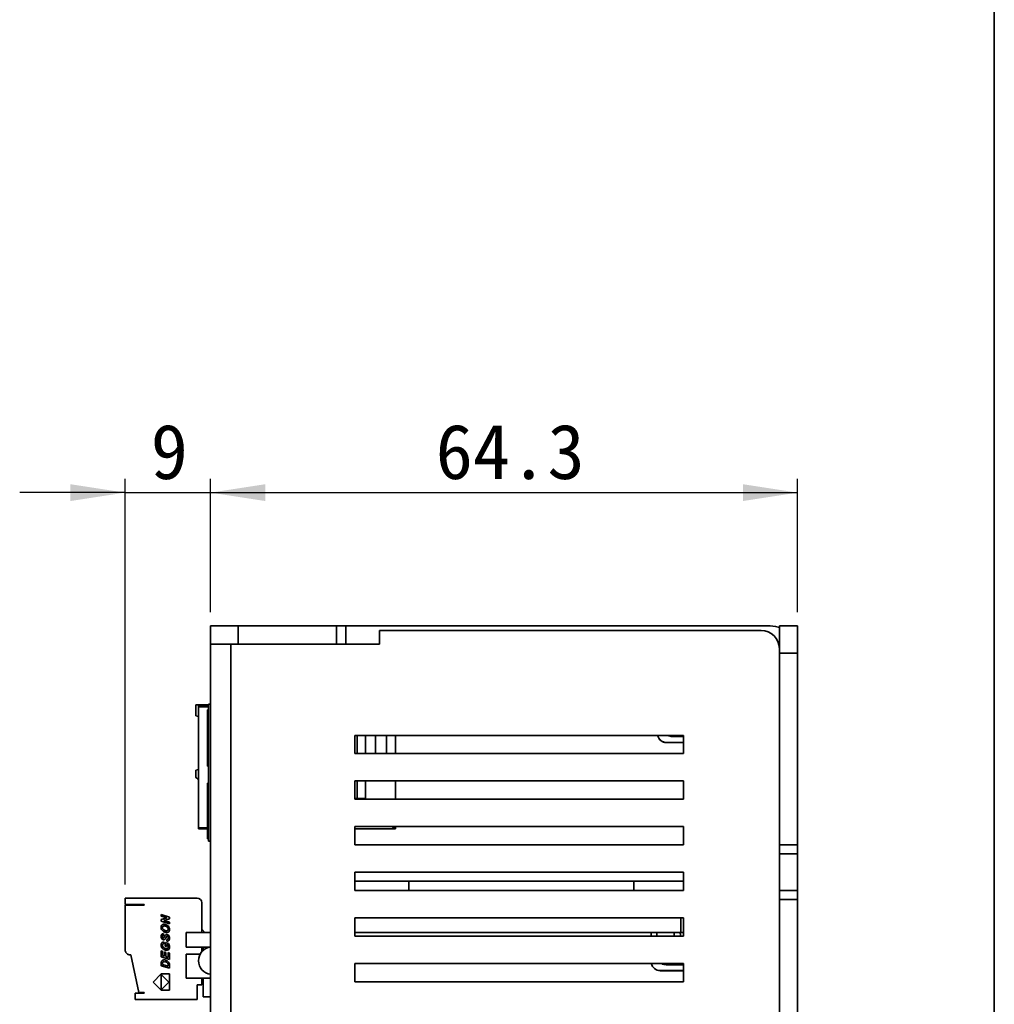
# Model space of a CAD drawing. Header units: millimetres. Extents: x 11 to 199, y 5 to 292.
# Tile 11 of 23: x 127 to 199, y 77 to 148. Entities that reach past the tile are written whole.
import ezdxf

# ---------------------------------------------------------------- set-up
doc = ezdxf.new("R2010")
doc.units = ezdxf.units.MM
doc.layers.add('圖框', color=7, linetype='Continuous', lineweight=35)
doc.layers.add('標註文字', color=4, linetype='Continuous')
doc.styles.add('SLDTEXTSTYLE1', font='kaiu.ttf')
doc.dimstyles.new('SLDDIMSTYLE2', dxfattribs={"dimtxt": 4, "dimasz": 4, "dimexe": 0, "dimexo": 0.0625, "dimgap": 1, "dimtad": 1, "dimdec": 1, "dimlfac": 1.5, "dimrnd": 1e-09, "dimzin": 12, "dimdsep": 46, "dimtxsty": 'SLDTEXTSTYLE1', "dimsah": 1, "dimcen": 0.09, "dimadec": 0, "dimazin": 3, "dimtfac": 1, "dimtofl": 0, "dimtmove": 0, "dimatfit": 3, "dimfxl": 0, "dimfrac": 2, "dimtolj": 1, "dimtzin": 12, "dimarcsym": 0})
doc.dimstyles.new('SLDDIMSTYLE3', dxfattribs={"dimtxt": 4, "dimasz": 4, "dimexe": 0, "dimexo": 0.0625, "dimgap": 1, "dimtad": 1, "dimdec": 0, "dimlfac": 1.5, "dimrnd": 1e-09, "dimzin": 12, "dimdsep": 46, "dimtxsty": 'SLDTEXTSTYLE1', "dimsah": 1, "dimcen": 0.09, "dimadec": 0, "dimazin": 3, "dimtfac": 1, "dimtmove": 0, "dimatfit": 0, "dimfxl": 0, "dimfrac": 2, "dimtolj": 1, "dimtzin": 12, "dimarcsym": 0})

# ---------------------------------------------------------------- blocks, each defined once
blk = doc.blocks.new('_D_5')
at = {"layer": '標註文字'}
for p, q in [((141.37, 105.22), (141.37, 114.951)), ((184.236, 105.22), (184.236, 114.951)), ((141.37, 113.951), (184.236, 113.951))]:
    blk.add_line(p, q, dxfattribs=at)
for points in [[(141.37, 113.951), (145.37, 113.335), (145.37, 114.566)], [(184.236, 113.951), (180.236, 114.566), (180.236, 113.335)]]:
    blk.add_solid(points, dxfattribs=at)
at = {"layer": '標註文字', "insert": (157.803, 118.946), "char_height": 4, "attachment_point": 1, "style": 'SLDTEXTSTYLE1'}
blk.add_mtext('64.3', dxfattribs=at)
blk = doc.blocks.new('_D_6')
at = {"layer": '標註文字'}
for p, q in [((135.119, 85.322), (135.119, 114.951)), ((141.37, 105.22), (141.37, 114.951)), ((135.119, 113.951), (127.427, 113.951)), ((135.119, 113.951), (141.37, 113.951)), ((141.37, 113.951), (149.062, 113.951))]:
    blk.add_line(p, q, dxfattribs=at)
for points in [[(135.119, 113.951), (131.119, 114.566), (131.119, 113.335)], [(141.37, 113.951), (145.37, 113.335), (145.37, 114.566)]]:
    blk.add_solid(points, dxfattribs=at)
at = {"layer": '標註文字', "insert": (136.994, 118.946), "char_height": 4, "attachment_point": 1, "style": 'SLDTEXTSTYLE1'}
blk.add_mtext('9', dxfattribs=at)

msp = doc.modelspace()

# ---------------------------------------------------------------- linework, layer by layer
at = {"color": 7, "linetype": 'Continuous', "lineweight": 35}
for p, q in [((141.3697, 102.8866), (141.3697, 104.22)), ((143.3697, 104.22), (141.3697, 104.22)), ((143.3697, 102.8866), (143.3697, 104.22)), ((150.5697, 104.22), (143.3697, 104.22)), ((150.5697, 102.8866), (150.5697, 104.22)), ((151.2364, 104.22), (150.5697, 104.22)), ((151.2364, 102.8866), (151.2364, 104.22)), ((182.2364, 104.22), (151.2364, 104.22)), ((153.7031, 103.8866), (153.7031, 102.8866)), ((181.5697, 103.8866), (153.7031, 103.8866)), ((182.9031, 104.22), (184.2364, 104.22)), ((182.9031, 104.22), (182.9031, 102.22)), ((184.2364, 102.22), (184.2364, 104.22)), ((141.3697, 102.8866), (141.3697, 29.6866)), ((142.8364, 102.8866), (141.3697, 102.8866)), ((142.8364, 29.0866), (142.8364, 102.8866)), ((153.7031, 102.8866), (142.8364, 102.8866)), ((143.3697, 102.8866), (150.5697, 102.8866)), ((182.9031, 102.22), (184.2364, 102.22)), ((182.9031, 102.22), (182.9031, 88.22)), ((184.2364, 88.22), (184.2364, 102.22)), ((140.2903, 97.6405), (140.2903, 98.4405)), ((140.2903, 98.4405), (141.2097, 98.4405)), ((140.2903, 98.4405), (140.2903, 97.6405)), ((140.2903, 98.4405), (140.2903, 98.4405)), ((140.2903, 97.6406), (140.2903, 98.0709)), ((140.475, 98.4311), (140.475, 98.2984)), ((140.475, 98.4311), (140.475, 98.4311)), ((140.475, 98.2984), (140.475, 98.4311)), ((140.475, 98.4311), (141.2097, 98.4311)), ((140.475, 89.4644), (140.475, 98.2984)), ((141.2097, 98.2984), (140.475, 98.2984)), ((140.475, 98.2984), (140.475, 89.4644)), ((140.475, 98.2984), (140.475, 98.2984)), ((140.475, 98.2984), (140.475, 98.2984)), ((141.1297, 97.688), (141.1297, 98.0717)), ((141.1297, 98.0717), (141.1297, 97.6645)), ((141.1297, 98.0717), (141.2097, 98.0717)), ((141.2097, 98.4865), (141.3697, 98.4865)), ((141.2097, 88.4865), (141.2097, 98.4865)), ((141.2097, 98.4865), (141.2097, 98.4865)), ((141.2097, 98.4865), (141.2097, 88.4865)), ((141.2097, 98.0717), (141.2097, 97.688)), ((140.475, 97.5978), (140.2903, 97.6405)), ((140.2903, 97.6405), (140.2903, 97.6405)), ((140.2903, 97.6405), (140.2903, 97.6405)), ((140.475, 97.5978), (140.2903, 97.6405)), ((141.1297, 97.6645), (141.1297, 97.688)), ((141.2097, 97.688), (141.1297, 97.688)), ((141.1297, 97.2825), (141.1297, 97.6645)), ((141.1297, 97.6645), (141.2097, 97.6645)), ((141.1297, 97.6645), (141.1297, 97.123)), ((141.1297, 96.7409), (141.1297, 97.2825)), ((141.2097, 97.2825), (141.1297, 97.2825)), ((141.1297, 97.123), (141.1297, 96.7409)), ((141.2097, 97.688), (141.2097, 97.1465)), ((141.2097, 97.6645), (141.2097, 97.2825)), ((141.2097, 97.2825), (141.2097, 96.7409)), ((141.2097, 97.1465), (141.2097, 95.6243)), ((140.475, 96.6311), (140.475, 94.7144)), ((140.475, 96.6311), (140.475, 96.6311)), ((140.475, 94.7144), (140.475, 96.6311)), ((141.1297, 96.7409), (141.2097, 96.7409)), ((141.1297, 96.6819), (141.1297, 96.7409)), ((141.1297, 96.7409), (141.1297, 96.6819)), ((141.1297, 96.6819), (141.1297, 94.9896)), ((141.1297, 96.5879), (141.1297, 96.6819)), ((141.2097, 96.6819), (141.1297, 96.6819)), ((141.1297, 94.8955), (141.1297, 96.5879)), ((141.1297, 96.5879), (141.2097, 96.5879)), ((141.2097, 96.7409), (141.2097, 95.2602)), ((141.2097, 96.6819), (141.2097, 96.5879)), ((141.2097, 96.5879), (141.2097, 94.8955)), ((151.9031, 96.22), (175.9031, 96.22)), ((151.9031, 94.8866), (151.9031, 96.22)), ((152.0684, 94.8866), (152.0684, 96.22)), ((152.075, 96.22), (152.075, 94.8866)), ((152.675, 96.22), (152.675, 94.8866)), ((153.4084, 94.8866), (153.4084, 96.1978)), ((153.4084, 96.1978), (154.2084, 96.1978)), ((154.2084, 96.1978), (154.2084, 94.8866)), ((154.875, 96.22), (154.875, 94.8866)), ((174.661, 95.696), (175.9031, 95.696)), ((174.661, 95.696), (174.661, 95.6928)), ((174.661, 95.6928), (175.9031, 95.6928)), ((175.9031, 96.1293), (175.0943, 96.1293)), ((175.9031, 96.22), (175.9031, 94.8866)), ((141.1297, 94.9896), (141.1297, 94.8955)), ((141.2097, 95.567), (141.2097, 95.2602)), ((141.2097, 95.1598), (141.2097, 94.7778)), ((141.2097, 95.1598), (141.2097, 94.6418)), ((140.475, 94.7144), (140.475, 94.5144)), ((140.475, 94.5144), (140.475, 94.7144)), ((140.475, 93.3144), (140.475, 94.5144)), ((140.475, 94.5144), (140.475, 93.3144)), ((141.1297, 94.8955), (141.2097, 94.8955)), ((141.1297, 94.7778), (141.1297, 94.8955)), ((141.1297, 94.8955), (141.1297, 94.6182)), ((141.1297, 94.7778), (141.2097, 94.7778)), ((141.1297, 94.2362), (141.1297, 94.7778)), ((141.1297, 94.6182), (141.1297, 94.2362)), ((141.1297, 94.2362), (141.2097, 94.2362)), ((141.1297, 93.9682), (141.1297, 94.2362)), ((141.1297, 94.2362), (141.1297, 93.9682)), ((141.2097, 94.7778), (141.2097, 94.2362)), ((141.2097, 94.5042), (141.2097, 93.9682)), ((175.9031, 94.8866), (151.9031, 94.8866)), ((140.2903, 93.6871), (140.475, 93.7298)), ((140.2903, 93.2351), (140.2903, 93.6871)), ((140.2903, 93.2351), (140.2903, 93.6871)), ((140.2903, 93.6871), (140.2903, 93.6871)), ((141.1297, 93.9682), (141.2097, 93.9682)), ((140.2903, 93.2351), (140.2903, 93.2351)), ((140.4065, 93.0535), (140.4065, 93.0535)), ((140.4065, 93.0535), (140.475, 93.0219)), ((140.475, 93.0219), (140.4065, 93.0535)), ((140.475, 93.1144), (140.475, 93.3144)), ((140.475, 93.3144), (140.475, 93.1144)), ((140.475, 91.9378), (140.475, 93.1144)), ((140.475, 93.1144), (140.475, 91.9378)), ((151.9031, 92.8866), (175.9031, 92.8866)), ((151.9031, 91.5533), (151.9031, 92.8866)), ((152.0684, 91.5978), (152.0684, 92.8866)), ((152.075, 92.8866), (152.075, 91.5978)), ((152.675, 92.8866), (152.675, 91.5978)), ((154.875, 92.8866), (154.875, 91.5533)), ((175.9031, 92.8866), (175.9031, 91.5533)), ((141.1297, 92.3289), (141.1297, 92.7367)), ((141.1297, 92.7367), (141.1297, 92.3558)), ((141.2097, 92.7367), (141.1297, 92.7367)), ((141.1297, 92.3558), (141.1297, 92.3289)), ((141.2097, 92.3558), (141.1297, 92.3558)), ((141.2097, 92.3289), (141.1297, 92.3289)), ((141.1297, 92.3289), (141.1297, 91.9491)), ((141.1297, 91.7847), (141.1297, 92.3289)), ((141.2097, 92.7367), (141.2097, 92.3558)), ((141.2097, 92.3558), (141.2097, 91.8093)), ((141.2097, 92.3289), (141.2097, 91.9491)), ((140.475, 91.9378), (140.475, 91.9378)), ((140.475, 90.0644), (140.475, 91.9378)), ((140.475, 91.9378), (140.475, 90.0644)), ((140.475, 91.9378), (140.475, 91.9378)), ((141.2097, 91.9491), (141.1297, 91.9491)), ((141.1297, 91.9491), (141.1297, 91.4027)), ((141.1297, 91.4027), (141.1297, 91.7847)), ((141.1297, 91.4027), (141.2097, 91.4027)), ((141.1297, 91.3343), (141.1297, 91.4027)), ((141.1297, 91.4027), (141.1297, 91.3343)), ((141.2097, 91.9491), (141.2097, 91.4027)), ((141.2097, 91.8093), (141.2097, 90.291)), ((141.2097, 91.4027), (141.2097, 89.9266)), ((151.9031, 91.5978), (152.0684, 91.5978)), ((175.9031, 91.5533), (151.9031, 91.5533)), ((152.075, 91.5978), (152.0684, 91.5978)), ((152.675, 91.5978), (152.075, 91.5978)), ((152.675, 91.5978), (152.7195, 91.5533)), ((141.1297, 91.3343), (141.1297, 91.2497)), ((141.1297, 89.6562), (141.1297, 91.3343)), ((141.1297, 91.3343), (141.2097, 91.3343)), ((141.2097, 91.2497), (141.1297, 91.2497)), ((141.1297, 91.2497), (141.1297, 89.5622)), ((141.2097, 91.3343), (141.2097, 91.2497)), ((141.2097, 91.2497), (141.2097, 89.5622)), ((140.475, 90.0644), (140.475, 90.0644)), ((140.475, 89.3978), (140.475, 90.0644)), ((140.475, 90.0644), (140.475, 89.3978)), ((140.475, 90.0644), (140.475, 90.0644)), ((141.2097, 90.232), (141.2097, 89.9266)), ((140.475, 89.4644), (141.1297, 89.4644)), ((140.475, 89.4644), (140.475, 89.3978)), ((140.475, 89.3978), (140.475, 89.4644)), ((140.475, 89.3978), (140.475, 89.3978)), ((140.475, 89.3978), (140.475, 89.3978)), ((141.1297, 89.3978), (140.475, 89.3978)), ((141.1297, 89.5622), (141.1297, 89.6562)), ((141.2097, 89.5622), (141.1297, 89.5622)), ((141.1297, 89.5622), (141.1297, 89.4444)), ((141.1297, 89.287), (141.1297, 89.5622)), ((141.2097, 89.4444), (141.1297, 89.4444)), ((141.1297, 89.4444), (141.1297, 88.9029)), ((141.1297, 88.9029), (141.1297, 89.287)), ((141.2097, 89.8265), (141.2097, 89.4444)), ((141.2097, 89.8265), (141.2097, 89.3069)), ((141.2097, 89.4444), (141.2097, 88.9029)), ((151.9031, 89.5533), (175.9031, 89.5533)), ((151.9031, 88.22), (151.9031, 89.5533)), ((154.7808, 89.3978), (151.9031, 89.3978)), ((154.7808, 89.3978), (154.6252, 89.5533)), ((154.7195, 89.5533), (154.875, 89.3978)), ((154.875, 89.3978), (154.7808, 89.3978)), ((154.875, 89.5533), (154.875, 89.3978)), ((175.9031, 89.5533), (175.9031, 88.22)), ((141.2097, 88.9029), (141.1297, 88.9029)), ((141.1297, 88.653), (141.1297, 88.9029)), ((141.1297, 88.9029), (141.1297, 88.653)), ((141.1297, 88.653), (141.2097, 88.653)), ((141.2097, 89.191), (141.2097, 88.653)), ((141.3697, 88.4865), (141.2097, 88.4865)), ((141.2097, 88.4865), (141.2097, 88.4865)), ((175.9031, 88.22), (151.9031, 88.22)), ((182.9031, 88.22), (184.2364, 88.22)), ((182.9031, 87.5533), (182.9031, 88.22)), ((184.2364, 88.22), (184.2364, 87.5533)), ((184.2364, 87.5533), (182.9031, 87.5533)), ((182.9031, 84.8866), (182.9031, 87.5533)), ((184.2364, 84.8866), (184.2364, 87.5533)), ((151.9031, 86.22), (175.9031, 86.22)), ((151.9031, 84.8866), (151.9031, 86.22)), ((175.9031, 86.22), (175.9031, 84.8866)), ((175.9031, 85.5559), (151.9031, 85.5559)), ((175.9031, 84.8866), (151.9031, 84.8866)), ((155.8492, 84.8866), (155.8492, 85.5559)), ((172.2826, 85.5559), (172.2826, 84.8866)), ((182.9031, 84.8866), (184.2364, 84.8866)), ((182.9031, 84.22), (182.9031, 84.8866)), ((184.2364, 84.8866), (184.2364, 84.22)), ((135.1192, 84.3224), (135.1192, 83.8557)), ((140.3859, 84.3224), (135.1192, 84.3224)), ((184.2364, 84.22), (182.9031, 84.22)), ((182.9031, 84.22), (182.9031, 48.22)), ((184.2364, 48.22), (184.2364, 84.22)), ((135.1192, 83.8557), (136.5192, 83.8557)), ((135.1192, 83.8224), (135.1192, 80.5785)), ((136.5192, 83.8224), (135.1192, 83.8224)), ((135.7859, 83.8557), (135.7859, 83.8224)), ((136.2525, 83.8224), (136.2525, 83.8557)), ((136.5192, 83.8557), (136.5192, 83.8224)), ((140.7192, 81.8224), (140.7192, 83.9891)), ((137.7649, 83.1264), (138.3645, 82.9346)), ((137.7649, 83.0119), (137.7649, 83.1264)), ((138.1662, 82.8834), (137.7649, 83.0119)), ((137.7649, 82.7657), (138.1662, 82.8834)), ((137.7649, 82.6503), (137.7649, 82.7657)), ((138.3645, 82.8195), (137.9616, 82.7024)), ((138.3645, 82.9346), (138.3645, 82.8195)), ((151.9031, 82.8866), (175.9031, 82.8866)), ((151.9031, 81.5533), (151.9031, 82.8866)), ((175.7097, 82.8892), (175.7097, 81.8224)), ((175.9031, 82.8866), (175.9031, 81.5533)), ((137.7547, 82.1993), (137.7624, 82.2678)), ((137.7585, 82.1455), (137.7547, 82.1993)), ((137.7697, 82.0949), (137.7585, 82.1455)), ((137.7624, 82.2678), (137.7855, 82.3251)), ((138.3645, 82.4585), (137.7649, 82.6503)), ((137.7885, 82.0474), (137.7697, 82.0949)), ((137.7855, 82.3251), (137.8239, 82.3712)), ((137.8137, 82.0037), (137.7885, 82.0474)), ((137.8443, 81.9644), (137.8137, 82.0037)), ((137.8239, 82.3712), (137.8749, 82.4037)), ((137.8622, 82.2144), (137.8578, 82.1779)), ((137.8578, 82.1779), (137.8671, 82.1204)), ((137.8757, 82.2452), (137.8622, 82.2144)), ((137.8671, 82.1204), (137.8952, 82.0683)), ((137.8749, 82.4037), (137.9358, 82.4197)), ((137.8981, 82.2704), (137.8757, 82.2452)), ((137.8952, 82.0683), (137.9421, 82.0215)), ((137.9283, 82.2881), (137.8981, 82.2704)), ((137.9653, 82.2967), (137.9283, 82.2881)), ((137.9358, 82.4197), (138.0067, 82.4194)), ((137.9421, 82.0215), (138, 81.9836)), ((137.9616, 82.7024), (138.3645, 82.5734)), ((138.0091, 82.296), (137.9653, 82.2967)), ((138.0067, 82.4194), (138.0696, 82.4075)), ((138.0518, 82.2879), (138.0091, 82.296)), ((138.0952, 82.2731), (138.0518, 82.2879)), ((138.0696, 82.4075), (138.1309, 82.3858)), ((138.1393, 82.2515), (138.0952, 82.2731)), ((138.1309, 82.3858), (138.1907, 82.3544)), ((138.1802, 82.2251), (138.1393, 82.2515)), ((138.2135, 82.1961), (138.1802, 82.2251)), ((138.1907, 82.3544), (138.2453, 82.3151)), ((138.2392, 82.1643), (138.2135, 82.1961)), ((138.2574, 82.1312), (138.2392, 82.1643)), ((138.2453, 82.3151), (138.2909, 82.2697)), ((138.2535, 81.9956), (138.2675, 82.027)), ((138.2684, 82.098), (138.2574, 82.1312)), ((138.2675, 82.027), (138.2721, 82.0648)), ((138.2721, 82.0648), (138.2684, 82.098)), ((138.2909, 82.2697), (138.3272, 82.2182)), ((138.3272, 82.2182), (138.3539, 82.1619)), ((138.3539, 82.1619), (138.3698, 82.1025)), ((138.3645, 82.5734), (138.3645, 82.4585)), ((138.3698, 82.1025), (138.3751, 82.0398)), ((138.3751, 82.0398), (138.3709, 81.9874)), ((140.7192, 82.0557), (140.9525, 81.8224)), ((137.7547, 81.5249), (137.7602, 81.5894)), ((137.7603, 81.4605), (137.7547, 81.5249)), ((137.7602, 81.5894), (137.7767, 81.642)), ((137.7769, 81.4058), (137.7603, 81.4605)), ((137.7767, 81.642), (137.8042, 81.6828)), ((137.8046, 81.3607), (137.7769, 81.4058)), ((137.8042, 81.6828), (137.8408, 81.7115)), ((137.8408, 81.3262), (137.8046, 81.3607)), ((137.8408, 81.7115), (137.8848, 81.7278)), ((137.8826, 81.3032), (137.8408, 81.3262)), ((137.8803, 81.9294), (137.8443, 81.9644)), ((137.855, 81.5447), (137.8525, 81.5132)), ((137.8525, 81.5132), (137.8545, 81.4822)), ((137.8545, 81.4822), (137.8605, 81.4571)), ((137.8627, 81.57), (137.855, 81.5447)), ((137.8605, 81.4571), (137.8705, 81.4382)), ((137.8754, 81.5891), (137.8627, 81.57)), ((137.8705, 81.4382), (137.8835, 81.4246)), ((137.8928, 81.6025), (137.8754, 81.5891)), ((137.9213, 81.8988), (137.8803, 81.9294)), ((137.9307, 81.2917), (137.8826, 81.3032)), ((137.8835, 81.4246), (137.8986, 81.4156)), ((137.8848, 81.7278), (137.9359, 81.7318)), ((137.9148, 81.6104), (137.8928, 81.6025)), ((137.8986, 81.4156), (137.9156, 81.4113)), ((137.9412, 81.6129), (137.9148, 81.6104)), ((137.9156, 81.4112), (137.9318, 81.4117)), ((137.967, 81.8725), (137.9213, 81.8988)), ((137.9583, 81.2908), (137.9307, 81.2918)), ((137.9318, 81.4116), (137.9462, 81.4168)), ((137.9359, 81.7318), (137.9412, 81.6129)), ((137.9462, 81.4168), (137.9584, 81.4266)), ((137.9831, 81.2941), (137.9583, 81.2909)), ((137.9584, 81.4266), (137.9713, 81.4439)), ((138.0173, 81.8506), (137.967, 81.8725)), ((137.9713, 81.4439), (137.9869, 81.4717)), ((138.0059, 81.3018), (137.9831, 81.2941)), ((137.9869, 81.4717), (138.0333, 81.5676)), ((138, 81.9836), (138.0616, 81.9578)), ((138.026, 81.3134), (138.0059, 81.3018)), ((138.0559, 81.8375), (138.0173, 81.8506)), ((138.0435, 81.3283), (138.026, 81.3134)), ((138.0333, 81.5676), (138.0574, 81.6088)), ((138.0584, 81.3465), (138.0435, 81.3283)), ((138.0933, 81.8279), (138.0559, 81.8375)), ((138.0574, 81.6088), (138.0778, 81.6338)), ((138.073, 81.3704), (138.0584, 81.3465)), ((138.0616, 81.9578), (138.1269, 81.9442)), ((138.0898, 81.4025), (138.073, 81.3704)), ((138.0778, 81.6338), (138.1077, 81.6538)), ((138.1272, 81.4811), (138.0898, 81.4025)), ((138.1297, 81.822), (138.0933, 81.8279)), ((138.1077, 81.6538), (138.1429, 81.664)), ((138.1269, 81.9442), (138.1659, 81.9441)), ((138.1418, 81.5079), (138.1272, 81.4811)), ((138.1678, 81.8205), (138.1297, 81.8221)), ((138.1526, 81.5231), (138.1418, 81.5079)), ((138.1429, 81.664), (138.1831, 81.6642)), ((138.1658, 81.534), (138.1526, 81.5231)), ((138.1641, 81.3105), (138.1979, 81.3099)), ((138.1702, 81.1924), (138.1641, 81.3104)), ((138.1811, 81.5398), (138.1658, 81.534)), ((138.1659, 81.9441), (138.2003, 81.9528)), ((138.2052, 81.8242), (138.1678, 81.8206)), ((138.1981, 81.5403), (138.1811, 81.5397)), ((138.1831, 81.6642), (138.2332, 81.6516)), ((138.1979, 81.31), (138.2226, 81.3135)), ((138.2171, 81.5351), (138.1981, 81.5402)), ((138.2003, 81.9528), (138.2304, 81.9704)), ((138.2428, 81.8332), (138.2052, 81.8242)), ((138.2345, 81.5241), (138.2171, 81.5351)), ((138.2226, 81.3135), (138.2397, 81.3212)), ((138.2304, 81.9704), (138.2535, 81.9956)), ((138.2332, 81.6516), (138.2784, 81.6257)), ((138.25, 81.5074), (138.2345, 81.5241)), ((138.2397, 81.3212), (138.2575, 81.3423)), ((138.2783, 81.8488), (138.2428, 81.8332)), ((138.262, 81.4843), (138.25, 81.5074)), ((138.2575, 81.3423), (138.2681, 81.3744)), ((138.2693, 81.4543), (138.262, 81.4843)), ((138.2681, 81.3744), (138.2717, 81.4174)), ((138.2717, 81.4174), (138.2693, 81.4543)), ((138.3097, 81.8722), (138.2783, 81.8488)), ((138.2784, 81.6257), (138.3184, 81.5863)), ((138.3372, 81.9033), (138.3097, 81.8722)), ((138.3184, 81.5863), (138.3497, 81.5355)), ((138.3582, 81.9419), (138.3372, 81.9033)), ((138.3632, 81.3125), (138.3487, 81.2741)), ((138.3497, 81.5355), (138.3685, 81.4751)), ((138.3709, 81.9874), (138.3582, 81.9419)), ((138.3718, 81.3562), (138.3632, 81.3125)), ((138.3685, 81.4751), (138.3747, 81.4051)), ((138.3747, 81.4051), (138.3718, 81.3562)), ((139.5886, 81.8224), (139.5886, 80.7557)), ((141.3697, 81.8224), (139.5886, 81.8224)), ((175.7095, 81.8224), (151.9031, 81.8224)), ((175.9031, 81.5533), (151.9031, 81.5533)), ((173.5338, 81.8224), (173.5338, 81.5533)), ((173.9672, 81.5533), (173.9672, 81.8224)), ((175.2272, 81.8224), (175.2272, 81.5533)), ((175.9053, 81.8224), (175.7092, 81.8224)), ((137.7547, 80.8956), (137.7601, 80.9597)), ((137.7607, 80.8287), (137.7547, 80.8956)), ((137.7601, 80.9597), (137.7762, 81.0134)), ((137.7784, 80.7664), (137.7607, 80.8287)), ((137.7762, 81.0134), (137.803, 81.0569)), ((137.8079, 80.7089), (137.7784, 80.7664)), ((137.803, 81.0569), (137.8401, 81.0898)), ((137.8482, 80.6571), (137.8079, 80.7089)), ((137.8401, 81.0898), (137.887, 81.1124)), ((137.8981, 80.612), (137.8482, 80.6571)), ((137.8574, 80.9175), (137.8546, 80.8857)), ((137.8546, 80.8857), (137.858, 80.8466)), ((137.866, 80.9448), (137.8574, 80.9175)), ((137.858, 80.8466), (137.8683, 80.8089)), ((137.8803, 80.9677), (137.866, 80.9448)), ((137.8683, 80.8089), (137.8855, 80.7726)), ((137.9002, 80.9859), (137.8803, 80.9677)), ((137.8855, 80.7726), (137.9101, 80.739)), ((137.887, 81.1124), (137.9436, 81.1244)), ((137.9576, 80.5735), (137.8981, 80.612)), ((137.9257, 80.9993), (137.9002, 80.9859)), ((137.9101, 80.739), (137.9421, 80.7094)), ((137.9567, 81.0081), (137.9257, 80.9993)), ((137.9421, 80.7094), (137.9817, 80.6838)), ((137.9436, 81.1244), (137.9567, 81.0081)), ((138.0118, 80.5482), (137.9576, 80.5735)), ((137.9817, 80.6838), (138.0264, 80.6632)), ((138.0264, 80.6632), (138.0736, 80.6485)), ((138.0443, 81.0916), (138.3016, 81.0089)), ((138.0443, 80.8233), (138.0443, 81.0916)), ((138.1445, 80.7912), (138.0443, 80.8233)), ((138.0736, 80.6485), (138.124, 80.6397)), ((138.124, 80.6398), (138.1701, 80.6385)), ((138.1445, 80.9442), (138.1445, 80.7912)), ((138.2336, 80.9159), (138.1445, 80.9442)), ((138.1701, 80.6386), (138.207, 80.6458)), ((138.2088, 81.1898), (138.1702, 81.1924)), ((138.207, 80.6458), (138.2355, 80.6617)), ((138.2442, 81.193), (138.2088, 81.1898)), ((138.2435, 80.8933), (138.2336, 80.9159)), ((138.2355, 80.6617), (138.2556, 80.6859)), ((138.2525, 80.8684), (138.2435, 80.8933)), ((138.2766, 81.2022), (138.2442, 81.193)), ((138.2604, 80.841), (138.2525, 80.8684)), ((138.2556, 80.6859), (138.2677, 80.7181)), ((138.2667, 80.8126), (138.2604, 80.841)), ((138.2704, 80.7851), (138.2667, 80.8126)), ((138.2677, 80.7181), (138.2716, 80.7579)), ((138.2717, 80.7579), (138.2704, 80.7851)), ((138.3245, 80.5789), (138.2718, 80.5399)), ((138.3051, 81.2182), (138.2766, 81.2022)), ((138.3016, 81.0089), (138.3209, 80.9727)), ((138.3292, 81.2422), (138.3051, 81.2182)), ((138.3209, 80.9727), (138.3382, 80.932)), ((138.3524, 80.6212), (138.3245, 80.5789)), ((138.3487, 81.2741), (138.3292, 81.2422)), ((138.3382, 80.932), (138.3535, 80.8867)), ((138.3691, 80.6762), (138.3524, 80.6212)), ((138.3535, 80.8867), (138.3653, 80.8392)), ((138.3653, 80.8392), (138.3723, 80.7916)), ((138.3747, 80.7439), (138.3691, 80.6762)), ((138.3723, 80.7916), (138.3747, 80.7439)), ((141.3219, 80.7557), (139.5886, 80.7557)), ((140.7192, 80.4043), (140.7192, 80.7557)), ((140.8359, 80.5204), (140.8359, 80.7557)), ((140.9886, 80.7557), (140.9886, 80.6557)), ((141.0445, 80.6557), (140.9886, 80.6557)), ((141.3219, 80.7431), (141.3219, 80.7557)), ((135.5333, 80.1788), (136.1192, 77.4224)), ((137.7649, 80.4851), (137.8652, 80.4531)), ((137.7649, 80.0406), (137.7649, 80.4851)), ((138.3645, 79.8486), (137.7649, 80.0406)), ((137.8652, 80.4531), (137.8652, 80.132)), ((137.8652, 80.132), (138.0013, 80.0883)), ((138.0013, 80.3986), (138.1015, 80.3666)), ((138.0013, 80.0883), (138.0013, 80.3986)), ((138.0677, 80.5304), (138.0118, 80.5482)), ((138.1251, 80.5201), (138.0677, 80.5304)), ((138.1015, 80.3666), (138.1015, 80.0562)), ((138.1015, 80.0562), (138.2643, 80.0005)), ((138.2053, 80.5202), (138.1251, 80.5201)), ((138.2718, 80.5399), (138.2053, 80.5202)), ((138.2643, 80.3494), (138.3645, 80.317)), ((138.2643, 80.0005), (138.2643, 80.3494)), ((138.3645, 80.317), (138.3645, 79.8486)), ((139.5886, 78.4891), (139.5886, 80.2224)), ((139.5886, 80.2224), (140.5959, 80.2224)), ((137.7649, 79.5531), (137.7652, 79.5927)), ((137.7649, 79.3915), (137.7649, 79.5531)), ((138.3645, 79.1993), (137.7649, 79.3915)), ((137.7652, 79.5927), (137.7659, 79.6214)), ((137.7659, 79.6214), (137.767, 79.6392)), ((137.767, 79.6392), (137.7703, 79.6627)), ((137.7703, 79.6627), (137.7753, 79.6844)), ((137.7753, 79.6844), (137.7821, 79.704)), ((137.7821, 79.704), (137.7908, 79.7219)), ((137.7908, 79.7219), (137.8015, 79.7384)), ((137.8015, 79.7384), (137.8142, 79.7535)), ((137.8142, 79.7535), (137.8289, 79.7671)), ((137.8289, 79.7671), (137.8455, 79.779)), ((137.8455, 79.779), (137.8639, 79.7893)), ((137.8639, 79.7893), (137.8843, 79.7977)), ((137.8648, 79.5868), (137.8639, 79.5543)), ((137.8639, 79.5543), (137.8639, 79.4829)), ((137.8639, 79.4829), (138.2681, 79.3535)), ((137.8672, 79.6118), (137.8648, 79.5868)), ((137.8713, 79.6292), (137.8672, 79.6118)), ((137.8808, 79.6473), (137.8713, 79.6292)), ((137.895, 79.6626), (137.8808, 79.6473)), ((137.8843, 79.7977), (137.9065, 79.8042)), ((137.914, 79.6754), (137.895, 79.6626)), ((137.9065, 79.8042), (137.9308, 79.8086)), ((137.9389, 79.6841), (137.914, 79.6754)), ((137.9308, 79.8086), (137.957, 79.811)), ((137.9709, 79.6874), (137.9389, 79.6841)), ((137.957, 79.811), (137.9844, 79.8111)), ((138.0099, 79.6854), (137.9709, 79.6874)), ((137.9844, 79.8111), (138.0136, 79.8089)), ((138.0576, 79.6773), (138.0099, 79.6854)), ((138.0136, 79.8089), (138.0758, 79.7979)), ((138.101, 79.6641), (138.0576, 79.6773)), ((138.0758, 79.7979), (138.1331, 79.7791)), ((138.14, 79.6459), (138.101, 79.6641)), ((138.1331, 79.7791), (138.1855, 79.7528)), ((138.1743, 79.6242), (138.14, 79.6459)), ((138.2038, 79.6005), (138.1743, 79.6242)), ((138.1855, 79.7528), (138.2322, 79.7208)), ((138.2283, 79.5748), (138.2038, 79.6005)), ((138.242, 79.5558), (138.2283, 79.5748)), ((138.2322, 79.7208), (138.2719, 79.6853)), ((138.2524, 79.536), (138.242, 79.5558)), ((138.2597, 79.5155), (138.2524, 79.536)), ((138.2643, 79.4904), (138.2597, 79.5155)), ((138.2671, 79.4573), (138.2643, 79.4904)), ((138.2681, 79.4161), (138.2671, 79.4573)), ((138.2681, 79.3535), (138.2681, 79.4161)), ((138.2719, 79.6853), (138.3048, 79.6464)), ((138.3048, 79.6464), (138.3257, 79.6127)), ((138.3257, 79.6127), (138.3426, 79.5738)), ((138.3426, 79.5738), (138.3556, 79.5299)), ((138.3556, 79.5299), (138.3606, 79.4991)), ((138.3606, 79.4991), (138.3635, 79.4594)), ((138.3635, 79.4594), (138.3645, 79.4107)), ((138.3645, 79.4107), (138.3645, 79.1993)), ((151.9031, 79.5533), (175.9031, 79.5533)), ((151.9031, 78.22), (151.9031, 79.5533)), ((175.9031, 79.4652), (174.6338, 79.4652)), ((175.9031, 79.5533), (175.9031, 78.22)), ((137.1683, 78.1961), (137.7661, 78.7939)), ((137.7661, 78.7939), (138.3645, 78.7939)), ((137.7661, 78.7608), (137.7661, 77.6315)), ((138.3293, 78.1961), (137.7661, 78.7608)), ((138.3645, 78.7939), (138.3645, 77.5984)), ((141.3697, 78.4891), (139.5886, 78.4891)), ((140.7192, 77.9891), (140.7192, 78.4891)), ((140.8359, 77.1224), (140.8359, 78.4891)), ((174.2005, 79.0319), (175.9031, 79.0319)), ((174.2005, 79.0319), (174.2005, 79.0287)), ((174.2005, 79.0287), (175.9031, 79.0287)), ((137.7661, 77.5984), (137.1683, 78.1961)), ((137.7661, 77.6315), (138.3293, 78.1961)), ((140.7192, 77.9891), (140.3859, 77.9891)), ((140.3859, 76.9224), (140.3859, 77.9891)), ((140.8359, 78.3891), (140.7192, 78.3891)), ((175.9031, 78.22), (151.9031, 78.22)), ((135.8525, 77.3891), (135.8525, 76.9224)), ((136.5192, 77.3891), (135.8525, 77.3891)), ((136.5192, 77.4224), (136.1192, 77.4224)), ((136.5192, 77.4224), (136.5192, 77.3891)), ((138.3645, 77.5984), (137.7661, 77.5984)), ((140.8359, 77.1224), (141.3697, 77.1135)), ((135.8525, 76.9224), (140.3859, 76.9224))]:
    msp.add_line(p, q, dxfattribs=at)
at = {"color": 7, "linetype": 'Continuous', "lineweight": 35, "flags": 128}
for points in [[(182.2364, 104.22), (182.6266, 104.1815), (182.9031, 104.1056)], [(140.2903, 97.6407), (140.2903, 97.9561), (140.2903, 98.0709), (140.2903, 97.9603), (140.2903, 97.6409)]]:
    msp.add_lwpolyline(points, dxfattribs=at)
at = {"color": 7, "linetype": 'Continuous', "lineweight": 35}
for centre, radius, start, end in [((181.5697, 102.5533), 1.3333, 0, 90), ((174.661, 96.3595), 0.6667, 192.078659, 270.00048), ((174.661, 96.3626), 0.6667, 192.358107, 270.000478), ((175.0943, 96.796), 0.6667, 239.769855, 270.000049), ((140.4903, 93.2351), 0.2, 180, 245.224859), ((140.4897, 93.2347), 0.1994, 179.892175, 245.332684), ((140.3859, 83.9891), 0.3333, 0, 90), ((176.3272, 81.8188), 0.6667, 180, 203.470175), ((141.4804, 79.7557), 1, 96.352323, 263.647677), ((174.2005, 79.6954), 0.6667, 192.306922, 270.000478), ((174.2005, 79.6986), 0.6667, 192.586613, 270.000476), ((174.6338, 80.1319), 0.6667, 240.21597, 270.000048)]:
    msp.add_arc(centre, radius, start, end, dxfattribs=at)
msp.add_open_spline([(135.5333, 80.1788), (135.5065, 80.1794), (135.4529, 80.1806), (135.375, 80.2027), (135.3029, 80.2388), (135.2395, 80.2888), (135.1873, 80.3504), (135.1487, 80.4211), (135.1239, 80.4982), (135.1207, 80.5517), (135.1192, 80.5785)], degree=3, dxfattribs=at)
at = {"layer": '圖框', "lineweight": 35}
msp.add_line((198.6, 292), (198.6, 5), dxfattribs=at)

# ---------------------------------------------------------------- dimensions: what is measured, and where the dimension line sits
at = {"layer": '標註文字'}
for base, p1, p2, dimstyle, picture, middle in [((141.3697, 113.9507), (135.1192, 84.3224), (141.3697, 104.22), 'SLDDIMSTYLE3', '_D_6', (138.2445, 113.9507)), ((184.2364, 113.9507), (141.3697, 104.22), (184.2364, 104.22), 'SLDDIMSTYLE2', '_D_5', (162.8031, 113.9507))]:
    dim = msp.add_linear_dim(base=base, p1=p1, p2=p2, angle=0, dimstyle=dimstyle, dxfattribs=at)
    dim.commit()
    dim.dimension.update_dxf_attribs({"geometry": picture, "text_midpoint": middle, "dimtype": 160})

doc.saveas('drawing.dxf')
